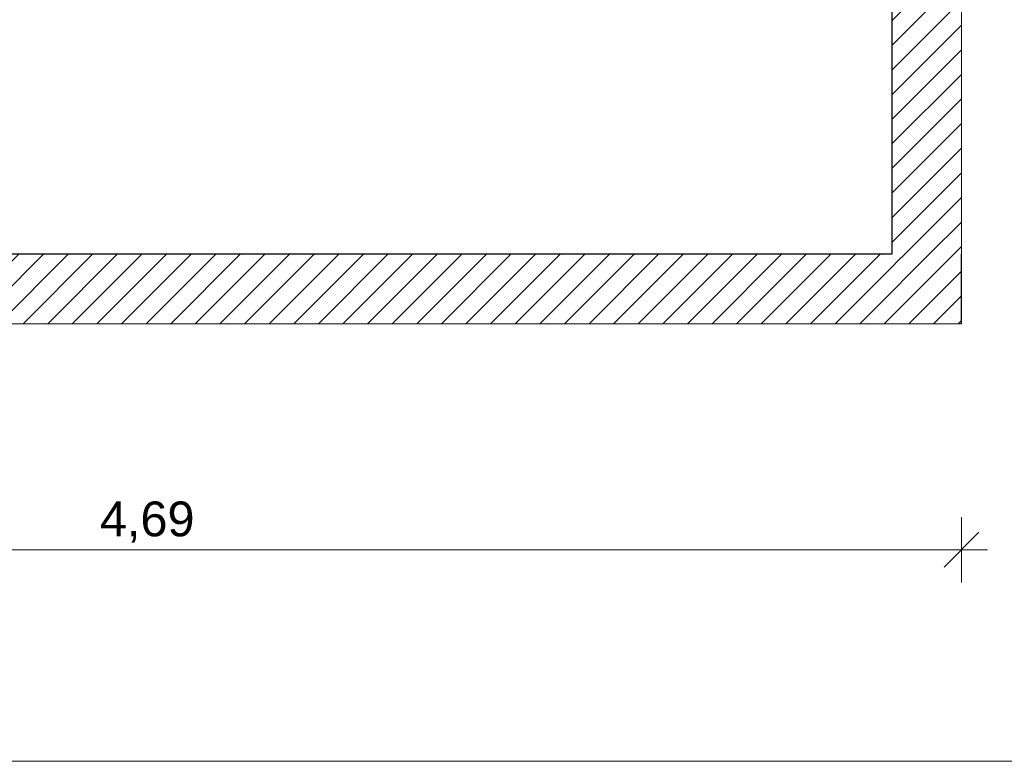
# Model space of a CAD drawing. Header units: millimetres. Extents: x -13157241 to -13144429, y -44179 to -36532.
# Tile 19 of 26: x -13149245 to -13146416, y -44179 to -42049. Entities that reach past the tile are written whole.
import ezdxf

# ---------------------------------------------------------------- set-up
doc = ezdxf.new("R2010")
doc.units = ezdxf.units.MM
doc.header["$MEASUREMENT"] = 0
for name, color, linetype in [('0._RDC (85)_1_0', 7, 'Continuous'), ('0._RDC (85)_1_AAG constr dalles', 7, 'Continuous'), ('0._RDC (85)_1_BQN 2 COTATIONS PC', 7, 'Continuous')]:
    doc.layers.add(name, color=color, linetype=linetype)
doc.styles.add('STYLE_GENERE_2', font='txt')
pattern_1 = [(45, (-12771109.29, 503849.215), (-35.355339, 35.355339), [])]

msp = doc.modelspace()

# ---------------------------------------------------------------- hatches: boundary and pattern name
at = {"layer": '0._RDC (85)_1_0', "linetype": 'Continuous', "lineweight": 0, "true_color": 0x191919}
h = msp.add_hatch(dxfattribs=at)
h.set_pattern_fill('Brique_1_0001', color=250, style=0, pattern_type=2)
h.set_pattern_definition(pattern_1)
h.paths.add_polyline_path([(-13146539.1, -42722.1), (-13146539.1, -40922.1), (-13146739.1, -40922.1), (-13146739.1, -42722.1)])
h = msp.add_hatch(dxfattribs=at)
h.set_pattern_fill('Brique_1_0001', color=250, style=0, pattern_type=2)
h.set_pattern_definition(pattern_1)
h.paths.add_polyline_path([(-13146739.1, -42722.1), (-13151228, -42722.1), (-13151228, -42922.1), (-13146739.1, -42922.1)])
h = msp.add_hatch(dxfattribs=at)
h.set_pattern_fill('Brique_1_0001', color=250, style=0, pattern_type=2)
h.set_pattern_definition(pattern_1)
h.paths.add_polyline_path([(-13146539.1, -42722.1), (-13146739.1, -42722.1), (-13146539.1, -42922.1)])
h = msp.add_hatch(dxfattribs=at)
h.set_pattern_fill('Brique_1_0001', color=250, style=0, pattern_type=2)
h.set_pattern_definition(pattern_1)
h.paths.add_polyline_path([(-13146739.1, -42722.1), (-13146739.1, -42922.1), (-13146539.1, -42922.1)])

# ---------------------------------------------------------------- linework, layer by layer
at = {"layer": '0._RDC (85)_1_0', "color": 7, "linetype": 'Continuous', "lineweight": 30, "flags": 128}
for points in [[(-13146739.1, -40722.1), (-13146739.1, -42722.1)], [(-13146739.1, -42722.1), (-13151228, -42722.1)], [(-13146539.1, -42922.1), (-13146539.1, -42722.1)]]:
    msp.add_lwpolyline(points, dxfattribs=at)
at = {"layer": '0._RDC (85)_1_0', "color": 250, "linetype": 'Continuous', "lineweight": 0, "true_color": 0x191919, "flags": 128}
for points in [[(-13146539.1, -42722.1), (-13146539.1, -40922.1)], [(-13151228, -42922.1), (-13146539.1, -42922.1)]]:
    msp.add_lwpolyline(points, dxfattribs=at)
at = {"layer": '0._RDC (85)_1_AAG constr dalles', "color": 250, "linetype": 'Continuous', "lineweight": 0, "true_color": 0x191919, "flags": 128}
for points in [[(-13156731.4, -38722.1), (-13156731.4, -42722.1), (-13146739.1, -42722.1), (-13146739.1, -40722.1), (-13144939.1, -40722.1), (-13144939.1, -38722.1)], [(-13144939.1, -38722.1), (-13144939.1, -40722.1), (-13146739.1, -40722.1), (-13146739.1, -42722.1), (-13151228, -42722.1), (-13151228, -42922.1), (-13153728, -42922.1), (-13153728, -42722.1), (-13156731.4, -42722.1), (-13156731.4, -38722.1)]]:
    msp.add_lwpolyline(points, close=True, dxfattribs=at)
for points in [[(-13144428.6, -42922.1), (-13144939.1, -42922.1), (-13144939.1, -40922.1), (-13146539.1, -40922.1), (-13146539.1, -42922.1), (-13156731.4, -42922.1), (-13156731.4, -44178.7)], [(-13156731.4, -44178.7), (-13144428.6, -44178.7)]]:
    msp.add_lwpolyline(points, dxfattribs=at)
at = {"layer": '0._RDC (85)_1_BQN 2 COTATIONS PC', "color": 250, "linetype": 'Continuous', "lineweight": 0, "true_color": 0x191919}
for p, q in [((-13146539.1, -43664.8), (-13146539.1, -43477.3)), ((-13146589.1, -43621), (-13146489.1, -43521)), ((-13151228, -43571), (-13146539.1, -43571)), ((-13146539.1, -43571), (-13146464.1, -43571))]:
    msp.add_line(p, q, dxfattribs=at)

# ---------------------------------------------------------------- texts
at = {"layer": '0._RDC (85)_1_BQN 2 COTATIONS PC', "color": 250, "linetype": 'Continuous', "lineweight": 0, "true_color": 0x191919, "insert": (-13149014.8, -43551), "char_height": 100, "width": 262.501, "attachment_point": 7, "style": 'STYLE_GENERE_2'}
msp.add_mtext('\\A1;{\\pql;\\fArial Unicode MS|b0|i0|c0|p0;\\W1.000000;4,69}', dxfattribs=at)

doc.saveas('drawing.dxf')
